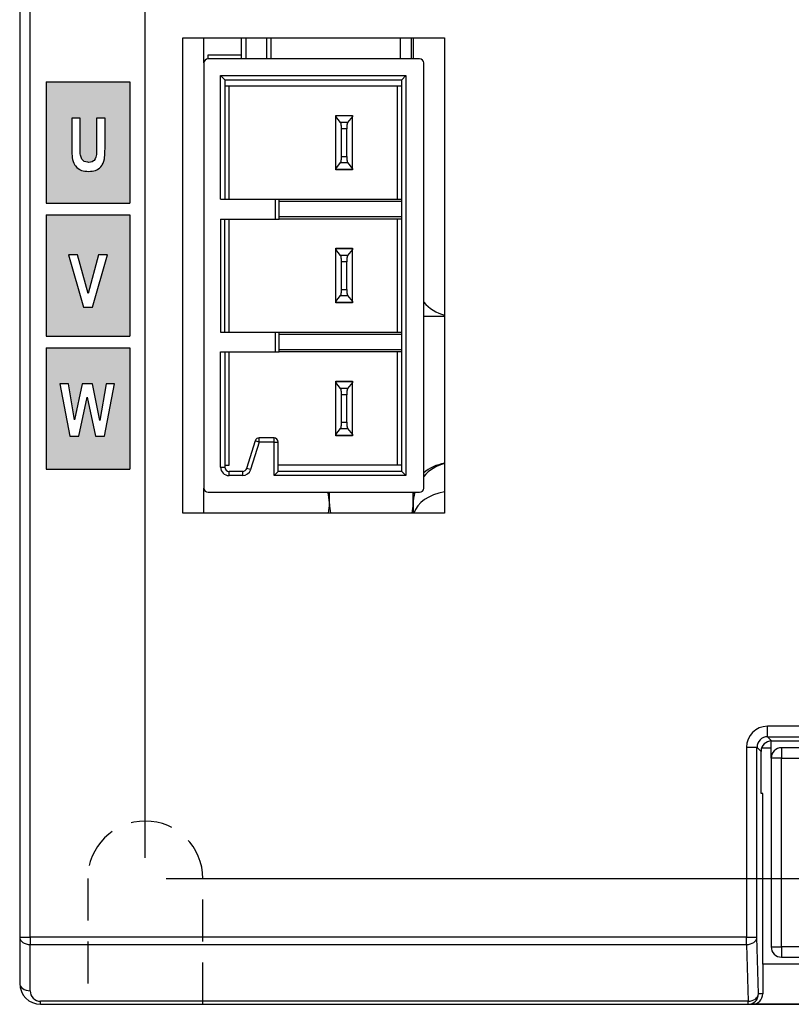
# Model space of a CAD drawing. Extents: x 14074 to 14414, y -3713 to -3387.
# Tile 2 of 25: x 14074 to 14111, y -3570 to -3523. Entities that reach past the tile are written whole.
import ezdxf

# ---------------------------------------------------------------- set-up
doc = ezdxf.new("R2010")
doc.units = 0
doc.linetypes.add('ACISOTGL', pattern=[3, 2, -1])
doc.linetypes.add('DASHED2', pattern=[9.525, 6.35, -3.175])
doc.layers.get('DEFPOINTS').update_dxf_attribs({"color": 8, "linetype": 'CONTINUOUS'})
doc.layers.add('TEXT', color=2, linetype='CONTINUOUS')
doc.layers.add('圖層1', color=3, linetype='DASHED2')
doc.styles.get("Standard").update_dxf_attribs({"font": 'PMingLiU.ttf'})
doc.dimstyles.new('ISO-25', dxfattribs={"dimtxt": 3, "dimasz": 3, "dimexe": 1, "dimexo": 1, "dimgap": 2, "dimtad": 2, "dimtih": 1, "dimtoh": 1, "dimtxsty": 'STANDARD', "dimcen": 0, "dimclrd": 256, "dimclre": 256, "dimclrt": 256, "dimazin": 3, "dimtfac": 1, "dimtmove": 0, "dimatfit": 3})

# ---------------------------------------------------------------- blocks, each defined once
blk = doc.blocks.new('*D3')
at = {"layer": 'DEFPOINTS', "color": 0}
for p in [(14153.481, -3401.577), (14153.481, -3414.405), (14080.481, -3564.405)]:
    blk.add_point(p, dxfattribs=at)
at = {"layer": 'TEXT', "color": 7}
for p, q in [((14080.481, -3563.405), (14080.481, -3400.577)), ((14153.481, -3413.405), (14153.481, -3400.577)), ((14083.481, -3401.577), (14150.481, -3401.577))]:
    blk.add_line(p, q, dxfattribs=at)
for points in [[(14083.481, -3401.077), (14083.481, -3402.077), (14080.481, -3401.577)], [(14150.481, -3401.077), (14150.481, -3402.077), (14153.481, -3401.577)]]:
    blk.add_solid(points, dxfattribs=at)
at = {"layer": 'TEXT', "color": 7, "insert": (14116.981, -3397.907), "char_height": 3, "attachment_point": 5}
blk.add_mtext('73', dxfattribs=at)
blk = doc.blocks.new('*D5')
at = {"layer": 'DEFPOINTS', "color": 0}
for p in [(14153.481, -3414.405), (14080.481, -3564.405), (14167.14, -3564.405)]:
    blk.add_point(p, dxfattribs=at)
at = {"layer": 'TEXT', "color": 7}
for p, q in [((14154.481, -3414.405), (14168.14, -3414.405)), ((14167.14, -3417.405), (14167.14, -3561.405)), ((14081.481, -3564.405), (14168.14, -3564.405))]:
    blk.add_line(p, q, dxfattribs=at)
for points in [[(14166.64, -3417.405), (14167.64, -3417.405), (14167.14, -3414.405)], [(14166.64, -3561.405), (14167.64, -3561.405), (14167.14, -3564.405)]]:
    blk.add_solid(points, dxfattribs=at)
at = {"layer": 'TEXT', "color": 7, "insert": (14172.005, -3489.405), "char_height": 3, "attachment_point": 5}
blk.add_mtext('150', dxfattribs=at)
blk = doc.blocks.new('*D6')
at = {"layer": 'DEFPOINTS', "color": 0}
for p in [(14105.361, -3408.405), (14107.01, -3570.405), (14176.897, -3570.405)]:
    blk.add_point(p, dxfattribs=at)
at = {"layer": 'TEXT', "color": 7}
for p, q in [((14106.361, -3408.405), (14177.897, -3408.405)), ((14176.897, -3411.405), (14176.897, -3567.405)), ((14108.01, -3570.405), (14177.897, -3570.405))]:
    blk.add_line(p, q, dxfattribs=at)
for points in [[(14176.397, -3411.405), (14177.397, -3411.405), (14176.897, -3408.405)], [(14176.397, -3567.405), (14177.397, -3567.405), (14176.897, -3570.405)]]:
    blk.add_solid(points, dxfattribs=at)
at = {"layer": 'TEXT', "color": 7, "insert": (14181.761, -3489.405), "char_height": 3, "attachment_point": 5}
blk.add_mtext('162', dxfattribs=at)

msp = doc.modelspace()

# ---------------------------------------------------------------- hatches: boundary and pattern name
at = {"layer": '圖層1'}
h = msp.add_hatch(color=256, dxfattribs=at)
h.paths.add_polyline_path([(14079.74, -3526.355), (14079.74, -3532.155), (14075.74, -3532.155), (14075.74, -3526.355)])
h.paths.add_polyline_path([(14075.74, -3544.855), (14079.74, -3544.855), (14079.74, -3539.055), (14075.74, -3539.055)])
h.paths.add_polyline_path([(14075.74, -3538.505), (14079.74, -3538.505), (14079.74, -3532.705), (14075.74, -3532.705)])
h.paths.add_polyline_path([(14077.368, -3529.442), (14077.368, -3528.088), (14076.965, -3528.088), (14076.965, -3529.422), (14076.965, -3529.443), (14076.967, -3529.572), (14076.97, -3529.69), (14076.976, -3529.798), (14076.983, -3529.894), (14076.993, -3529.981), (14077.004, -3530.056), (14077.005, -3530.06), (14077.03, -3530.154), (14077.068, -3530.244), (14077.118, -3530.332), (14077.147, -3530.373), (14077.206, -3530.439), (14077.274, -3530.496), (14077.352, -3530.546), (14077.373, -3530.558), (14077.436, -3530.584), (14077.509, -3530.604), (14077.591, -3530.619), (14077.684, -3530.627), (14077.786, -3530.63), (14077.859, -3530.628), (14077.948, -3530.62), (14078.03, -3530.604), (14078.104, -3530.582), (14078.17, -3530.553), (14078.212, -3530.53), (14078.286, -3530.479), (14078.351, -3530.419), (14078.405, -3530.35), (14078.427, -3530.318), (14078.469, -3530.234), (14078.502, -3530.14), (14078.526, -3530.037), (14078.528, -3530.027), (14078.536, -3529.957), (14078.545, -3529.874), (14078.551, -3529.776), (14078.555, -3529.665), (14078.557, -3529.54), (14078.558, -3529.4), (14078.558, -3528.088), (14078.155, -3528.088), (14078.155, -3529.471), (14078.155, -3529.486), (14078.153, -3529.619), (14078.15, -3529.731), (14078.145, -3529.823), (14078.137, -3529.895), (14078.126, -3529.948), (14078.09, -3530.036), (14078.032, -3530.111), (14078.012, -3530.128), (14077.947, -3530.167), (14077.868, -3530.191), (14077.773, -3530.199), (14077.73, -3530.197), (14077.643, -3530.182), (14077.569, -3530.151), (14077.508, -3530.105), (14077.453, -3530.04), (14077.41, -3529.957), (14077.384, -3529.859), (14077.384, -3529.858), (14077.377, -3529.795), (14077.372, -3529.706), (14077.369, -3529.587)], flags=16)
h.paths.add_polyline_path([(14077.525, -3537.118), (14077.955, -3537.118), (14078.671, -3534.617), (14078.243, -3534.617), (14077.753, -3536.466), (14077.247, -3534.617), (14076.811, -3534.617)], flags=16)
h.paths.add_polyline_path([(14077.107, -3542.498), (14076.806, -3540.781), (14076.393, -3540.781), (14076.87, -3543.28), (14077.307, -3543.28), (14077.704, -3541.412), (14078.101, -3543.28), (14078.529, -3543.28), (14079.015, -3540.781), (14078.608, -3540.781), (14078.302, -3542.527), (14077.952, -3540.781), (14077.472, -3540.781)], flags=16)
edge = h.paths.add_edge_path(flags=17)
edge.add_line((14075.74, -3532.155), (14079.49, -3532.155))

# ---------------------------------------------------------------- linework, layer by layer
at = {"layer": 'TEXT', "color": 7}
for p, q in [((14074.481, -3451.155), (14074.481, -3567.198)), ((14074.981, -3567.198), (14074.981, -3451.155)), ((14082.281, -3546.955), (14082.281, -3524.255)), ((14082.281, -3524.255), (14094.781, -3524.255)), ((14083.281, -3525.455), (14083.281, -3524.255)), ((14085.081, -3525.062), (14085.081, -3524.255)), ((14085.281, -3524.255), (14085.281, -3525.255)), ((14086.281, -3525.255), (14086.281, -3524.255)), ((14086.481, -3524.255), (14086.481, -3525.255)), ((14092.681, -3525.255), (14092.681, -3524.255)), ((14093.181, -3524.255), (14093.181, -3525.255)), ((14093.281, -3524.255), (14093.281, -3525.255)), ((14094.781, -3524.255), (14094.781, -3546.955)), ((14083.481, -3525.062), (14085.081, -3525.062)), ((14083.481, -3525.255), (14083.481, -3525.062)), ((14093.581, -3525.255), (14083.481, -3525.255)), ((14085.081, -3525.255), (14085.081, -3525.062)), ((14083.281, -3525.455), (14083.281, -3545.755)), ((14093.781, -3545.755), (14093.781, -3525.455)), ((14084.081, -3531.955), (14084.081, -3526.055)), ((14084.081, -3526.055), (14092.931, -3526.055)), ((14084.281, -3526.255), (14084.081, -3526.055)), ((14084.281, -3526.255), (14084.281, -3531.955)), ((14084.281, -3526.255), (14092.731, -3526.255)), ((14092.731, -3526.255), (14092.931, -3526.055)), ((14092.731, -3544.955), (14092.731, -3526.255)), ((14092.931, -3526.055), (14092.931, -3545.155)), ((14092.731, -3526.555), (14084.281, -3526.555)), ((14084.481, -3531.955), (14084.481, -3526.555)), ((14092.531, -3531.955), (14092.531, -3526.555)), ((14089.581, -3527.962), (14089.581, -3527.955)), ((14089.581, -3527.955), (14090.381, -3527.955)), ((14089.581, -3528.008), (14089.581, -3527.962)), ((14089.581, -3527.962), (14090.381, -3527.962)), ((14089.581, -3530.502), (14089.581, -3528.008)), ((14089.814, -3528.303), (14089.581, -3528.008)), ((14090.381, -3528.008), (14090.147, -3528.303)), ((14090.381, -3527.955), (14090.381, -3527.962)), ((14090.381, -3527.962), (14090.381, -3528.008)), ((14090.381, -3530.502), (14090.381, -3528.008)), ((14090.147, -3528.303), (14089.814, -3528.303)), ((14090.106, -3528.596), (14089.856, -3528.596)), ((14089.856, -3529.914), (14089.856, -3528.596)), ((14090.106, -3529.914), (14090.106, -3528.596)), ((14089.856, -3529.914), (14090.106, -3529.914)), ((14089.581, -3530.502), (14089.814, -3530.207)), ((14089.581, -3530.548), (14089.581, -3530.502)), ((14090.381, -3530.548), (14089.581, -3530.548)), ((14089.581, -3530.555), (14089.581, -3530.548)), ((14090.381, -3530.555), (14089.581, -3530.555)), ((14089.814, -3530.207), (14090.147, -3530.207)), ((14090.147, -3530.207), (14090.381, -3530.502)), ((14090.381, -3530.502), (14090.381, -3530.548)), ((14090.381, -3530.548), (14090.381, -3530.555)), ((14084.081, -3531.955), (14086.681, -3531.955)), ((14086.681, -3531.955), (14086.681, -3532.905)), ((14086.681, -3531.955), (14086.881, -3531.955)), ((14086.881, -3532.905), (14086.881, -3531.955)), ((14086.881, -3531.955), (14092.731, -3531.955)), ((14086.881, -3532.055), (14092.731, -3532.055)), ((14084.081, -3532.905), (14084.081, -3538.305)), ((14084.081, -3532.905), (14086.681, -3532.905)), ((14084.281, -3538.305), (14084.281, -3532.905)), ((14084.481, -3538.305), (14084.481, -3532.905)), ((14086.681, -3532.905), (14086.881, -3532.905)), ((14092.731, -3532.805), (14086.881, -3532.805)), ((14092.731, -3532.905), (14086.881, -3532.905)), ((14092.531, -3538.305), (14092.531, -3532.905)), ((14089.581, -3534.312), (14089.581, -3534.305)), ((14089.581, -3534.305), (14090.381, -3534.305)), ((14089.581, -3534.358), (14089.581, -3534.312)), ((14089.581, -3534.312), (14090.381, -3534.312)), ((14090.381, -3534.305), (14090.381, -3534.312)), ((14090.381, -3534.312), (14090.381, -3534.358)), ((14089.581, -3536.852), (14089.581, -3534.358)), ((14089.814, -3534.653), (14089.581, -3534.358)), ((14090.147, -3534.653), (14089.814, -3534.653)), ((14090.381, -3534.358), (14090.147, -3534.653)), ((14090.381, -3536.852), (14090.381, -3534.358)), ((14090.106, -3534.946), (14089.856, -3534.946)), ((14089.856, -3536.264), (14089.856, -3534.946)), ((14090.106, -3536.264), (14090.106, -3534.946)), ((14089.581, -3536.852), (14089.814, -3536.557)), ((14089.814, -3536.557), (14090.147, -3536.557)), ((14089.856, -3536.264), (14090.106, -3536.264)), ((14090.147, -3536.557), (14090.381, -3536.852)), ((14089.581, -3536.898), (14089.581, -3536.852)), ((14090.381, -3536.898), (14089.581, -3536.898)), ((14089.581, -3536.905), (14089.581, -3536.898)), ((14090.381, -3536.905), (14089.581, -3536.905)), ((14090.381, -3536.852), (14090.381, -3536.898)), ((14090.381, -3536.898), (14090.381, -3536.905)), ((14094.781, -3537.555), (14093.781, -3537.555)), ((14084.081, -3538.305), (14086.681, -3538.305)), ((14086.681, -3538.305), (14086.681, -3539.255)), ((14086.681, -3538.305), (14086.881, -3538.305)), ((14086.881, -3539.255), (14086.881, -3538.305)), ((14086.881, -3538.305), (14092.731, -3538.305)), ((14086.881, -3538.405), (14092.731, -3538.405)), ((14084.081, -3544.755), (14084.081, -3539.255)), ((14084.081, -3539.255), (14086.681, -3539.255)), ((14084.281, -3539.255), (14084.281, -3544.755)), ((14084.481, -3544.655), (14084.481, -3539.255)), ((14086.681, -3539.255), (14086.881, -3539.255)), ((14092.731, -3539.155), (14086.881, -3539.155)), ((14092.731, -3539.255), (14086.881, -3539.255)), ((14092.531, -3544.655), (14092.531, -3539.255)), ((14089.581, -3540.662), (14089.581, -3540.655)), ((14089.581, -3540.655), (14090.381, -3540.655)), ((14089.581, -3540.708), (14089.581, -3540.662)), ((14089.581, -3540.662), (14090.381, -3540.662)), ((14089.581, -3543.202), (14089.581, -3540.708)), ((14089.814, -3541.003), (14089.581, -3540.708)), ((14090.381, -3540.708), (14090.147, -3541.003)), ((14090.381, -3540.655), (14090.381, -3540.662)), ((14090.381, -3540.662), (14090.381, -3540.708)), ((14090.381, -3543.202), (14090.381, -3540.708)), ((14090.147, -3541.003), (14089.814, -3541.003)), ((14090.106, -3541.296), (14089.856, -3541.296)), ((14089.856, -3542.614), (14089.856, -3541.296)), ((14090.106, -3542.614), (14090.106, -3541.296)), ((14089.856, -3542.614), (14090.106, -3542.614)), ((14089.581, -3543.202), (14089.814, -3542.907)), ((14089.581, -3543.248), (14089.581, -3543.202)), ((14090.381, -3543.248), (14089.581, -3543.248)), ((14089.581, -3543.255), (14089.581, -3543.248)), ((14090.381, -3543.255), (14089.581, -3543.255)), ((14089.814, -3542.907), (14090.147, -3542.907)), ((14090.147, -3542.907), (14090.381, -3543.202)), ((14090.381, -3543.202), (14090.381, -3543.248)), ((14090.381, -3543.248), (14090.381, -3543.255)), ((14085.737, -3543.495), (14085.324, -3544.815)), ((14085.928, -3543.555), (14085.515, -3544.874)), ((14085.928, -3543.555), (14085.737, -3543.495)), ((14086.631, -3543.355), (14085.928, -3543.355)), ((14085.928, -3543.555), (14085.928, -3543.355)), ((14086.631, -3543.555), (14085.928, -3543.555)), ((14086.631, -3543.555), (14086.631, -3543.355)), ((14086.631, -3545.155), (14086.631, -3543.555)), ((14086.631, -3543.555), (14086.831, -3543.555)), ((14086.831, -3544.955), (14086.831, -3543.555)), ((14084.281, -3544.655), (14084.481, -3544.655)), ((14092.731, -3544.655), (14086.831, -3544.655)), ((14084.081, -3544.755), (14084.281, -3544.755)), ((14085.134, -3544.955), (14084.481, -3544.955)), ((14084.481, -3545.155), (14084.481, -3544.955)), ((14085.134, -3545.155), (14085.134, -3544.955)), ((14085.515, -3544.874), (14085.324, -3544.815)), ((14086.831, -3544.955), (14086.631, -3545.155)), ((14092.731, -3544.955), (14086.831, -3544.955)), ((14092.731, -3544.955), (14092.931, -3545.155)), ((14085.134, -3545.155), (14084.481, -3545.155)), ((14092.931, -3545.155), (14086.631, -3545.155)), ((14083.281, -3546.955), (14083.281, -3545.755)), ((14083.481, -3545.955), (14093.581, -3545.955)), ((14089.281, -3546.511), (14089.281, -3545.955)), ((14093.281, -3546.511), (14093.281, -3545.955)), ((14093.281, -3546.516), (14093.281, -3546.955)), ((14094.781, -3546.955), (14082.281, -3546.955)), ((14129.976, -3557.13), (14110.205, -3557.13)), ((14110.205, -3557.63), (14110.205, -3557.13)), ((14110.402, -3557.826), (14110.205, -3557.63)), ((14110.205, -3557.63), (14129.976, -3557.63)), ((14110.381, -3558.655), (14110.381, -3557.827)), ((14110.402, -3557.826), (14130.159, -3557.826)), ((14109.205, -3558.129), (14109.205, -3567.198)), ((14109.205, -3558.129), (14109.705, -3558.129)), ((14109.705, -3558.129), (14109.902, -3558.326)), ((14109.705, -3567.198), (14109.705, -3558.129)), ((14109.932, -3558.155), (14110.381, -3558.155)), ((14129.881, -3558.155), (14110.881, -3558.155)), ((14110.881, -3558.155), (14110.881, -3558.655)), ((14109.902, -3560.335), (14109.902, -3558.326)), ((14110.881, -3558.655), (14110.381, -3558.655)), ((14110.381, -3558.655), (14110.381, -3567.655)), ((14110.881, -3567.655), (14110.881, -3558.655)), ((14110.881, -3558.655), (14129.881, -3558.655)), ((14109.981, -3560.335), (14109.902, -3560.335)), ((14109.981, -3568.492), (14109.981, -3560.335)), ((14074.481, -3567.198), (14074.481, -3569.405)), ((14074.481, -3567.198), (14074.981, -3567.198)), ((14109.205, -3567.198), (14074.981, -3567.198)), ((14074.981, -3567.198), (14074.981, -3567.551)), ((14109.205, -3567.198), (14109.705, -3567.198)), ((14109.205, -3567.551), (14109.205, -3567.198)), ((14109.776, -3569.905), (14109.705, -3567.198)), ((14074.981, -3567.551), (14109.205, -3567.551)), ((14074.981, -3569.759), (14074.981, -3567.551)), ((14109.205, -3567.551), (14109.276, -3570.259)), ((14110.381, -3567.655), (14110.881, -3567.655)), ((14110.881, -3567.655), (14110.881, -3568.155)), ((14129.881, -3567.655), (14110.881, -3567.655)), ((14110.881, -3568.155), (14129.881, -3568.155)), ((14109.981, -3568.492), (14109.981, -3569.905)), ((14130.581, -3568.492), (14109.981, -3568.492)), ((14109.981, -3569.905), (14109.776, -3569.905)), ((14075.481, -3570.405), (14075.481, -3570.259)), ((14109.276, -3570.259), (14075.481, -3570.259)), ((14075.481, -3570.405), (14109.276, -3570.405)), ((14109.276, -3570.405), (14109.276, -3570.259)), ((14109.276, -3570.405), (14109.48, -3570.405)), ((14131.081, -3570.405), (14109.48, -3570.405))]:
    msp.add_line(p, q, dxfattribs=at)
at = {"layer": 'TEXT', "color": 7, "linetype": 'ACISOTGL'}
for p, q in [((14077.731, -3564.405), (14077.731, -3570.405)), ((14083.231, -3570.405), (14083.231, -3564.405))]:
    msp.add_line(p, q, dxfattribs=at)
at = {"layer": 'TEXT', "color": 7, "flags": 128}
for points in [[(14089.856, -3528.596), (14089.855, -3528.576), (14089.855, -3528.557), (14089.855, -3528.539), (14089.854, -3528.522), (14089.853, -3528.505), (14089.852, -3528.489), (14089.851, -3528.474), (14089.85, -3528.46), (14089.849, -3528.446), (14089.847, -3528.433), (14089.846, -3528.42), (14089.844, -3528.407), (14089.842, -3528.395), (14089.84, -3528.384), (14089.838, -3528.373), (14089.836, -3528.362), (14089.834, -3528.353), (14089.832, -3528.343), (14089.829, -3528.335), (14089.826, -3528.327), (14089.824, -3528.32), (14089.821, -3528.313), (14089.817, -3528.308), (14089.814, -3528.303)], [(14090.147, -3528.303), (14090.144, -3528.308), (14090.14, -3528.313), (14090.138, -3528.32), (14090.135, -3528.327), (14090.132, -3528.335), (14090.13, -3528.343), (14090.127, -3528.353), (14090.125, -3528.362), (14090.123, -3528.373), (14090.121, -3528.384), (14090.119, -3528.395), (14090.117, -3528.407), (14090.116, -3528.42), (14090.114, -3528.433), (14090.112, -3528.446), (14090.111, -3528.46), (14090.11, -3528.474), (14090.109, -3528.489), (14090.108, -3528.505), (14090.107, -3528.522), (14090.106, -3528.539), (14090.106, -3528.557), (14090.106, -3528.576), (14090.106, -3528.596)], [(14089.814, -3530.207), (14089.817, -3530.202), (14089.821, -3530.197), (14089.824, -3530.19), (14089.826, -3530.183), (14089.829, -3530.175), (14089.832, -3530.167), (14089.834, -3530.157), (14089.836, -3530.147), (14089.838, -3530.137), (14089.84, -3530.126), (14089.842, -3530.114), (14089.844, -3530.102), (14089.846, -3530.09), (14089.847, -3530.077), (14089.849, -3530.064), (14089.85, -3530.05), (14089.851, -3530.036), (14089.852, -3530.02), (14089.853, -3530.005), (14089.854, -3529.988), (14089.855, -3529.971), (14089.855, -3529.953), (14089.855, -3529.934), (14089.856, -3529.914)], [(14090.106, -3529.914), (14090.106, -3529.934), (14090.106, -3529.953), (14090.106, -3529.971), (14090.107, -3529.988), (14090.108, -3530.005), (14090.109, -3530.02), (14090.11, -3530.036), (14090.111, -3530.05), (14090.112, -3530.064), (14090.114, -3530.077), (14090.116, -3530.09), (14090.117, -3530.102), (14090.119, -3530.114), (14090.121, -3530.126), (14090.123, -3530.137), (14090.125, -3530.147), (14090.127, -3530.157), (14090.13, -3530.167), (14090.132, -3530.175), (14090.135, -3530.183), (14090.138, -3530.19), (14090.14, -3530.197), (14090.144, -3530.202), (14090.147, -3530.207)], [(14089.856, -3534.946), (14089.855, -3534.926), (14089.855, -3534.907), (14089.855, -3534.889), (14089.854, -3534.872), (14089.853, -3534.855), (14089.852, -3534.839), (14089.851, -3534.824), (14089.85, -3534.81), (14089.849, -3534.796), (14089.847, -3534.783), (14089.846, -3534.77), (14089.844, -3534.757), (14089.842, -3534.745), (14089.84, -3534.734), (14089.838, -3534.723), (14089.836, -3534.712), (14089.834, -3534.703), (14089.832, -3534.693), (14089.829, -3534.685), (14089.826, -3534.677), (14089.824, -3534.67), (14089.821, -3534.663), (14089.817, -3534.658), (14089.814, -3534.653)], [(14090.147, -3534.653), (14090.144, -3534.658), (14090.14, -3534.663), (14090.138, -3534.67), (14090.135, -3534.677), (14090.132, -3534.685), (14090.13, -3534.693), (14090.127, -3534.703), (14090.125, -3534.712), (14090.123, -3534.723), (14090.121, -3534.734), (14090.119, -3534.745), (14090.117, -3534.757), (14090.116, -3534.77), (14090.114, -3534.783), (14090.112, -3534.796), (14090.111, -3534.81), (14090.11, -3534.824), (14090.109, -3534.839), (14090.108, -3534.855), (14090.107, -3534.872), (14090.106, -3534.889), (14090.106, -3534.907), (14090.106, -3534.926), (14090.106, -3534.946)], [(14089.814, -3536.557), (14089.817, -3536.552), (14089.821, -3536.547), (14089.824, -3536.54), (14089.826, -3536.533), (14089.829, -3536.525), (14089.832, -3536.517), (14089.834, -3536.507), (14089.836, -3536.497), (14089.838, -3536.487), (14089.84, -3536.476), (14089.842, -3536.464), (14089.844, -3536.452), (14089.846, -3536.44), (14089.847, -3536.427), (14089.849, -3536.414), (14089.85, -3536.4), (14089.851, -3536.386), (14089.852, -3536.37), (14089.853, -3536.355), (14089.854, -3536.338), (14089.855, -3536.321), (14089.855, -3536.303), (14089.855, -3536.284), (14089.856, -3536.264)], [(14090.106, -3536.264), (14090.106, -3536.284), (14090.106, -3536.303), (14090.106, -3536.321), (14090.107, -3536.338), (14090.108, -3536.355), (14090.109, -3536.37), (14090.11, -3536.386), (14090.111, -3536.4), (14090.112, -3536.414), (14090.114, -3536.427), (14090.116, -3536.44), (14090.117, -3536.452), (14090.119, -3536.464), (14090.121, -3536.476), (14090.123, -3536.487), (14090.125, -3536.497), (14090.127, -3536.507), (14090.13, -3536.517), (14090.132, -3536.525), (14090.135, -3536.533), (14090.138, -3536.54), (14090.14, -3536.547), (14090.144, -3536.552), (14090.147, -3536.557)], [(14089.856, -3541.296), (14089.855, -3541.276), (14089.855, -3541.257), (14089.855, -3541.239), (14089.854, -3541.222), (14089.853, -3541.205), (14089.852, -3541.189), (14089.851, -3541.174), (14089.85, -3541.16), (14089.849, -3541.146), (14089.847, -3541.133), (14089.846, -3541.12), (14089.844, -3541.107), (14089.842, -3541.095), (14089.84, -3541.084), (14089.838, -3541.073), (14089.836, -3541.062), (14089.834, -3541.053), (14089.832, -3541.043), (14089.829, -3541.035), (14089.826, -3541.027), (14089.824, -3541.02), (14089.821, -3541.013), (14089.817, -3541.008), (14089.814, -3541.003)], [(14090.147, -3541.003), (14090.144, -3541.008), (14090.14, -3541.013), (14090.138, -3541.02), (14090.135, -3541.027), (14090.132, -3541.035), (14090.13, -3541.043), (14090.127, -3541.053), (14090.125, -3541.062), (14090.123, -3541.073), (14090.121, -3541.084), (14090.119, -3541.095), (14090.117, -3541.107), (14090.116, -3541.12), (14090.114, -3541.133), (14090.112, -3541.146), (14090.111, -3541.16), (14090.11, -3541.174), (14090.109, -3541.189), (14090.108, -3541.205), (14090.107, -3541.222), (14090.106, -3541.239), (14090.106, -3541.257), (14090.106, -3541.276), (14090.106, -3541.296)], [(14089.814, -3542.907), (14089.817, -3542.902), (14089.821, -3542.897), (14089.824, -3542.89), (14089.826, -3542.883), (14089.829, -3542.875), (14089.832, -3542.867), (14089.834, -3542.857), (14089.836, -3542.847), (14089.838, -3542.837), (14089.84, -3542.826), (14089.842, -3542.814), (14089.844, -3542.802), (14089.846, -3542.79), (14089.847, -3542.777), (14089.849, -3542.764), (14089.85, -3542.75), (14089.851, -3542.736), (14089.852, -3542.72), (14089.853, -3542.705), (14089.854, -3542.688), (14089.855, -3542.671), (14089.855, -3542.653), (14089.855, -3542.634), (14089.856, -3542.614)], [(14090.106, -3542.614), (14090.106, -3542.634), (14090.106, -3542.653), (14090.106, -3542.671), (14090.107, -3542.688), (14090.108, -3542.705), (14090.109, -3542.72), (14090.11, -3542.736), (14090.111, -3542.75), (14090.112, -3542.764), (14090.114, -3542.777), (14090.116, -3542.79), (14090.117, -3542.802), (14090.119, -3542.814), (14090.121, -3542.826), (14090.123, -3542.837), (14090.125, -3542.847), (14090.127, -3542.857), (14090.13, -3542.867), (14090.132, -3542.875), (14090.135, -3542.883), (14090.138, -3542.89), (14090.14, -3542.897), (14090.144, -3542.902), (14090.147, -3542.907)]]:
    msp.add_lwpolyline(points, dxfattribs=at)
at = {"layer": 'TEXT', "color": 7}
for centre, radius, start, end in [((14083.481, -3525.455), 0.2, 90, 180), ((14093.581, -3525.455), 0.2, 0, 90), ((14095.281, -3535.555), 2, 221.4096, 255.5225), ((14085.928, -3543.555), 0.2, 90, 162.646), ((14086.631, -3543.555), 0.2, 0, 90), ((14095.281, -3546.516), 2, 104.4775, 138.5904), ((14084.481, -3544.755), 0.4, 180, 270), ((14084.481, -3544.755), 0.2, 180, 270), ((14085.134, -3544.755), 0.2, 270, 342.646), ((14085.134, -3544.755), 0.4, 270, 342.646), ((14083.481, -3545.755), 0.2, 180, 270), ((14087.281, -3546.516), 2, 347.3069, 16.2764), ((14095.281, -3546.516), 2, 163.722, 180), ((14093.581, -3545.755), 0.2, 270, 0), ((14091.281, -3546.511), 2, 180, 192.8175), ((14091.281, -3546.511), 2, 347.1825, 0), ((14110.881, -3558.655), 0.5, 90, 180), ((14110.881, -3567.655), 0.5, 180, 270), ((14075.481, -3569.405), 1, 180, 270), ((14075.481, -3569.759), 0.5, 180, 270)]:
    msp.add_arc(centre, radius, start, end, dxfattribs=at)
at = {"layer": 'TEXT', "color": 7, "linetype": 'ACISOTGL'}
msp.add_arc((14080.481, -3564.405), 2.75, 0, 180, dxfattribs=at)
at = {"layer": 'TEXT', "color": 7}
for centre, major_axis, ratio, start_param, end_param in [((14095.281, -3546.025), (2, 0), 0.75471, 1.823477, 2.418858), ((14095.281, -3546.025), (-2, 0), 0.75471, 6.236783, 6.283185), ((14095.281, -3547.203), (-2, 0), 0.656059, 4.965069, 6.092663), ((14110.206, -3558.13), (-0.708, 0.708), 0.999315, 5.49813, 7.068241), ((14110.206, -3558.13), (-0.354, 0.354), 0.997948, 5.49813, 7.068241), ((14110.402, -3558.327), (-0.354, 0.354), 0.999315, 5.49813, 7.068241), ((14074.981, -3567.198), (-0.5, 0), 0.707107, 0, 1.570796), ((14109.205, -3567.198), (0.5, 0.013), 0.706986, 4.693878, 6.246163), ((14074.981, -3569.405), (-0.5, 0), 0.707107, 0, 1.570796), ((14109.276, -3569.905), (0, -0.5), 0.999657, 0, 1.570796), ((14109.276, -3569.905), (0.5, 0.013), 0.706986, 4.693878, 6.246163), ((14109.48, -3569.905), (0.5, 0), 0.999657, 4.712389, 6.283185)]:
    msp.add_ellipse(centre, major_axis=major_axis, ratio=ratio, start_param=start_param, end_param=end_param, dxfattribs=at)
at = {"layer": '圖層1'}
for p, q in [((14075.74, -3526.355), (14075.74, -3532.155)), ((14075.74, -3526.355), (14079.74, -3526.355)), ((14079.74, -3526.355), (14079.74, -3532.155)), ((14077.368, -3528.088), (14076.965, -3528.088)), ((14076.965, -3528.088), (14076.965, -3529.422)), ((14077.368, -3529.442), (14077.368, -3528.088)), ((14078.558, -3528.088), (14078.155, -3528.088)), ((14078.155, -3528.088), (14078.155, -3529.471)), ((14078.558, -3529.4), (14078.558, -3528.088)), ((14076.965, -3529.422), (14076.965, -3529.443)), ((14076.965, -3529.443), (14076.967, -3529.572)), ((14076.967, -3529.572), (14076.97, -3529.69)), ((14077.369, -3529.587), (14077.368, -3529.442)), ((14077.372, -3529.706), (14077.369, -3529.587)), ((14078.153, -3529.619), (14078.15, -3529.731)), ((14078.155, -3529.486), (14078.153, -3529.619)), ((14078.155, -3529.471), (14078.155, -3529.486)), ((14078.555, -3529.665), (14078.557, -3529.54)), ((14078.557, -3529.54), (14078.558, -3529.4)), ((14076.97, -3529.69), (14076.976, -3529.798)), ((14076.976, -3529.798), (14076.983, -3529.894)), ((14076.983, -3529.894), (14076.993, -3529.981)), ((14076.993, -3529.981), (14077.004, -3530.056)), ((14077.004, -3530.056), (14077.005, -3530.06)), ((14077.005, -3530.06), (14077.03, -3530.154)), ((14077.377, -3529.795), (14077.372, -3529.706)), ((14077.384, -3529.858), (14077.377, -3529.795)), ((14077.384, -3529.859), (14077.384, -3529.858)), ((14077.41, -3529.957), (14077.384, -3529.859)), ((14077.453, -3530.04), (14077.41, -3529.957)), ((14077.508, -3530.105), (14077.453, -3530.04)), ((14078.09, -3530.036), (14078.032, -3530.111)), ((14078.126, -3529.948), (14078.09, -3530.036)), ((14078.137, -3529.895), (14078.126, -3529.948)), ((14078.145, -3529.823), (14078.137, -3529.895)), ((14078.15, -3529.731), (14078.145, -3529.823)), ((14078.502, -3530.14), (14078.526, -3530.037)), ((14078.526, -3530.037), (14078.528, -3530.027)), ((14078.528, -3530.027), (14078.536, -3529.957)), ((14078.536, -3529.957), (14078.545, -3529.874)), ((14078.545, -3529.874), (14078.551, -3529.776)), ((14078.551, -3529.776), (14078.555, -3529.665)), ((14077.03, -3530.154), (14077.068, -3530.244)), ((14077.068, -3530.244), (14077.118, -3530.332)), ((14077.118, -3530.332), (14077.147, -3530.373)), ((14077.147, -3530.373), (14077.206, -3530.439)), ((14077.206, -3530.439), (14077.274, -3530.496)), ((14077.274, -3530.496), (14077.352, -3530.546)), ((14077.352, -3530.546), (14077.373, -3530.558)), ((14077.373, -3530.558), (14077.436, -3530.584)), ((14077.569, -3530.151), (14077.508, -3530.105)), ((14077.643, -3530.182), (14077.569, -3530.151)), ((14077.73, -3530.197), (14077.643, -3530.182)), ((14077.773, -3530.199), (14077.73, -3530.197)), ((14077.868, -3530.191), (14077.773, -3530.199)), ((14077.947, -3530.167), (14077.868, -3530.191)), ((14078.012, -3530.128), (14077.947, -3530.167)), ((14078.032, -3530.111), (14078.012, -3530.128)), ((14078.104, -3530.582), (14078.17, -3530.553)), ((14078.17, -3530.553), (14078.212, -3530.53)), ((14078.212, -3530.53), (14078.286, -3530.479)), ((14078.286, -3530.479), (14078.351, -3530.419)), ((14078.351, -3530.419), (14078.405, -3530.35)), ((14078.405, -3530.35), (14078.427, -3530.318)), ((14078.427, -3530.318), (14078.469, -3530.234)), ((14078.469, -3530.234), (14078.502, -3530.14)), ((14077.436, -3530.584), (14077.509, -3530.604)), ((14077.509, -3530.604), (14077.591, -3530.619)), ((14077.591, -3530.619), (14077.684, -3530.627)), ((14077.684, -3530.627), (14077.786, -3530.63)), ((14077.786, -3530.63), (14077.859, -3530.628)), ((14077.859, -3530.628), (14077.948, -3530.62)), ((14077.948, -3530.62), (14078.03, -3530.604)), ((14078.03, -3530.604), (14078.104, -3530.582)), ((14075.74, -3532.155), (14079.49, -3532.155)), ((14075.74, -3532.155), (14079.74, -3532.155)), ((14075.74, -3532.705), (14079.74, -3532.705)), ((14075.74, -3532.705), (14075.74, -3538.505)), ((14079.74, -3532.705), (14079.74, -3538.505)), ((14075.74, -3538.505), (14079.74, -3538.505)), ((14075.74, -3539.055), (14079.74, -3539.055)), ((14075.74, -3539.055), (14075.74, -3544.855)), ((14079.74, -3539.055), (14079.74, -3544.855)), ((14076.806, -3540.781), (14076.393, -3540.781)), ((14076.393, -3540.781), (14076.87, -3543.28)), ((14077.107, -3542.498), (14076.806, -3540.781)), ((14077.472, -3540.781), (14077.107, -3542.498)), ((14077.952, -3540.781), (14077.472, -3540.781)), ((14078.302, -3542.527), (14077.952, -3540.781)), ((14078.608, -3540.781), (14078.302, -3542.527)), ((14078.529, -3543.28), (14079.015, -3540.781)), ((14079.015, -3540.781), (14078.608, -3540.781)), ((14077.307, -3543.28), (14077.704, -3541.412)), ((14077.704, -3541.412), (14078.101, -3543.28)), ((14076.87, -3543.28), (14077.307, -3543.28)), ((14078.101, -3543.28), (14078.529, -3543.28)), ((14075.74, -3544.855), (14079.74, -3544.855))]:
    msp.add_line(p, q, dxfattribs=at)
for points in [[(14077.247, -3534.617), (14076.811, -3534.617), (14077.525, -3537.118)], [(14077.753, -3536.466), (14077.247, -3534.617)], [(14077.525, -3537.118), (14077.955, -3537.118), (14078.671, -3534.617)], [(14078.671, -3534.617), (14078.243, -3534.617), (14077.753, -3536.466)]]:
    msp.add_lwpolyline(points, dxfattribs=at)

# ---------------------------------------------------------------- dimensions: what is measured, and where the dimension line sits
at = {"layer": 'TEXT', "color": 7}
dim = msp.add_linear_dim(base=(14153.481, -3401.577), p1=(14080.481, -3564.405), p2=(14153.481, -3414.405), dimstyle='ISO-25', override={"dimclrd": 7, "dimclre": 7, "dimclrt": 7}, dxfattribs=at)
dim.commit()
dim.dimension.update_dxf_attribs({"geometry": '*D3', "text_midpoint": (14116.981, -3401.577), "dimtype": 160})
for base, p1, p2, picture, middle in [((14176.897, -3570.405), (14105.361, -3408.405), (14107.01, -3570.405), '*D6', (14181.761, -3489.405)), ((14167.14, -3564.405), (14153.481, -3414.405), (14080.481, -3564.405), '*D5', (14172.005, -3489.405))]:
    dim = msp.add_linear_dim(base=base, p1=p1, p2=p2, angle=90, dimstyle='ISO-25', override={"dimclrd": 7, "dimclre": 7, "dimclrt": 7}, dxfattribs=at)
    dim.commit()
    dim.dimension.update_dxf_attribs({"geometry": picture, "text_midpoint": middle})

doc.saveas('drawing.dxf')
